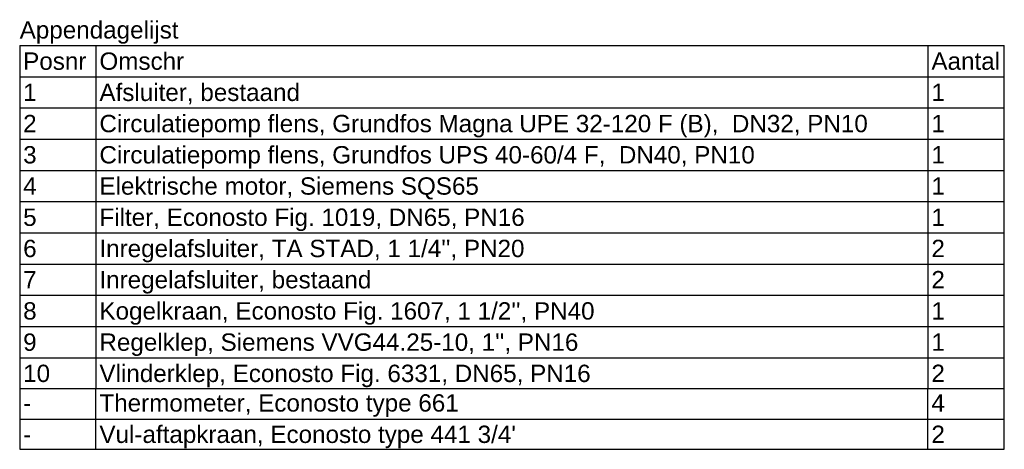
# Model space of a CAD drawing. Extents: x -156717 to 425753, y -51191 to 363295.
# Tile 50 of 256: x 59411 to 66512, y 107691 to 110787. Entities that reach past the tile are written whole.
import ezdxf

# ---------------------------------------------------------------- set-up
doc = ezdxf.new("R2010")
doc.units = 0
doc.header["$LTSCALE"] = 50
doc.layers.add('BL$9----', color=1, linetype='CONTINUOUS')
doc.styles.get("Standard").update_dxf_attribs({"font": 'ARIAL.TTF'})

# ---------------------------------------------------------------- blocks, each defined once
blk = doc.blocks.new('RENVOY2')
at = {"layer": 'BL$9----', "linetype": 'Continuous'}
for p, q in [((0, 4.5), (142, 4.5)), ((11, 4.5), (11, -45)), ((131, 4.5), (131, -45))]:
    blk.add_line(p, q, dxfattribs=at)
at = {"layer": 'BL$9----'}
for p, q in [((0, 4.5), (0, -45)), ((142, -45), (142, 4.5)), ((0, 0), (142, 0)), ((0, -4.5), (142, -4.5)), ((0, -9), (142, -9)), ((0, -13.5), (142, -13.5)), ((0, -18), (142, -18)), ((0, -22.5), (142, -22.5)), ((0, -27), (142, -27)), ((0, -31.5), (142, -31.5)), ((0, -36), (142, -36)), ((0, -40.5), (142, -40.5)), ((142, -45), (0, -45))]:
    blk.add_line(p, q, dxfattribs=at)
at = {"layer": 'BL$9----', "color": 7, "flags": 8}
for tag, p in [('TITEL', (0, 5.5)), ('KOLOM1', (0.5, 1)), ('KOLOM2', (11.5, 1)), ('KOLOM3', (131.5, 1))]:
    blk.add_attdef(tag, p, '', height=2.5, dxfattribs=at)
blk = doc.blocks.new('RENVOY2ROW')
at = {"layer": 'BL$9----', "color": 7, "flags": 8}
for p in [(0.5, 1), (11.5, 1), (131.5, 1)]:
    blk.add_attdef('TITEL', p, '', height=2.5, dxfattribs=at)

msp = doc.modelspace()

# ---------------------------------------------------------------- linework, layer by layer
at = {"layer": 'BL$9----'}
for p, q in [((59411.28267, 108126.00202), (59411.28267, 107909.41397)), ((59961.28267, 107908.67371), (59961.28267, 108126.00202)), ((65961.28267, 107908.67371), (65961.28267, 108126.00202)), ((66511.89813, 107909.41397), (66511.89813, 108126.74229)), ((59411.28267, 107909.41397), (66511.89813, 107909.41397)), ((59411.28267, 107908.67371), (59411.28267, 107692.08566)), ((59961.28267, 107691.34539), (59961.28267, 107908.67371)), ((65961.28267, 107691.34539), (65961.28267, 107908.67371)), ((66511.89813, 107692.08566), (66511.89813, 107909.41397)), ((59411.28267, 107692.08566), (66511.89813, 107692.08566))]:
    msp.add_line(p, q, dxfattribs=at)

# ---------------------------------------------------------------- block references
at = {"layer": 'BL$9----', "xscale": 50, "yscale": 50, "zscale": 50}
msp.add_blockref('RENVOY2', (59411.28267, 110376.00202), dxfattribs=at).add_auto_attribs({'TITEL': 'Appendagelijst', 'KOLOM1': 'Posnr', 'KOLOM2': 'Omschr', 'KOLOM3': 'Aantal'})
at = {"layer": 'BL$9----'}
ref = msp.add_blockref('RENVOY2ROW', (59411.28267, 110151.00202), dxfattribs=dict(at, xscale=50, yscale=50))
ref.add_attrib('Kolom1', '1', (59436.28267, 110201.00202), dxfattribs={"color": 7, "height": 125})
ref.add_attrib('Kolom2', 'Afsluiter, bestaand', (59986.28267, 110201.00202), dxfattribs={"color": 7, "height": 125})
ref.add_attrib('Kolom3', '1', (65986.28267, 110201.00202), dxfattribs={"color": 7, "height": 125})
ref = msp.add_blockref('RENVOY2ROW', (59411.28267, 109926.00202), dxfattribs=dict(at, xscale=50, yscale=50))
ref.add_attrib('Kolom1', '2', (59436.28267, 109976.00202), dxfattribs={"color": 7, "height": 125})
ref.add_attrib('Kolom2', 'Circulatiepomp flens, Grundfos Magna UPE 32-120 F (B),  DN32, PN10', (59986.28267, 109976.00202), dxfattribs={"color": 7, "height": 125})
ref.add_attrib('Kolom3', '1', (65986.28267, 109976.00202), dxfattribs={"color": 7, "height": 125})
ref = msp.add_blockref('RENVOY2ROW', (59411.28267, 109701.00202), dxfattribs=dict(at, xscale=50, yscale=50))
ref.add_attrib('Kolom1', '3', (59436.28267, 109751.00202), dxfattribs={"color": 7, "height": 125})
ref.add_attrib('Kolom2', 'Circulatiepomp flens, Grundfos UPS 40-60/4 F,  DN40, PN10', (59986.28267, 109751.00202), dxfattribs={"color": 7, "height": 125})
ref.add_attrib('Kolom3', '1', (65986.28267, 109751.00202), dxfattribs={"color": 7, "height": 125})
ref = msp.add_blockref('RENVOY2ROW', (59411.28267, 109476.00202), dxfattribs=dict(at, xscale=50, yscale=50))
ref.add_attrib('Kolom1', '4', (59436.28267, 109526.00202), dxfattribs={"color": 7, "height": 125})
ref.add_attrib('Kolom2', 'Elektrische motor, Siemens SQS65', (59986.28267, 109526.00202), dxfattribs={"color": 7, "height": 125})
ref.add_attrib('Kolom3', '1', (65986.28267, 109526.00202), dxfattribs={"color": 7, "height": 125})
ref = msp.add_blockref('RENVOY2ROW', (59411.28267, 109251.00202), dxfattribs=dict(at, xscale=50, yscale=50))
ref.add_attrib('Kolom1', '5', (59436.28267, 109301.00202), dxfattribs={"color": 7, "height": 125})
ref.add_attrib('Kolom2', 'Filter, Econosto Fig. 1019, DN65, PN16', (59986.28267, 109301.00202), dxfattribs={"color": 7, "height": 125})
ref.add_attrib('Kolom3', '1', (65986.28267, 109301.00202), dxfattribs={"color": 7, "height": 125})
ref = msp.add_blockref('RENVOY2ROW', (59411.28267, 109026.00202), dxfattribs=dict(at, xscale=50, yscale=50))
ref.add_attrib('Kolom1', '6', (59436.28267, 109076.00202), dxfattribs={"color": 7, "height": 125})
ref.add_attrib('Kolom2', "Inregelafsluiter, TA STAD, 1 1/4'', PN20", (59986.28267, 109076.00202), dxfattribs={"color": 7, "height": 125})
ref.add_attrib('Kolom3', '2', (65986.28267, 109076.00202), dxfattribs={"color": 7, "height": 125})
ref = msp.add_blockref('RENVOY2ROW', (59411.28267, 108801.00202), dxfattribs=dict(at, xscale=50, yscale=50))
ref.add_attrib('Kolom1', '7', (59436.28267, 108851.00202), dxfattribs={"color": 7, "height": 125})
ref.add_attrib('Kolom2', 'Inregelafsluiter, bestaand', (59986.28267, 108851.00202), dxfattribs={"color": 7, "height": 125})
ref.add_attrib('Kolom3', '2', (65986.28267, 108851.00202), dxfattribs={"color": 7, "height": 125})
ref = msp.add_blockref('RENVOY2ROW', (59411.28267, 108576.00202), dxfattribs=dict(at, xscale=50, yscale=50))
ref.add_attrib('Kolom1', '8', (59436.28267, 108626.00202), dxfattribs={"color": 7, "height": 125})
ref.add_attrib('Kolom2', "Kogelkraan, Econosto Fig. 1607, 1 1/2'', PN40", (59986.28267, 108626.00202), dxfattribs={"color": 7, "height": 125})
ref.add_attrib('Kolom3', '1', (65986.28267, 108626.00202), dxfattribs={"color": 7, "height": 125})
ref = msp.add_blockref('RENVOY2ROW', (59411.28267, 108351.00202), dxfattribs=dict(at, xscale=50, yscale=50))
ref.add_attrib('Kolom1', '9', (59436.28267, 108401.00202), dxfattribs={"color": 7, "height": 125})
ref.add_attrib('Kolom2', "Regelklep, Siemens VVG44.25-10, 1'', PN16", (59986.28267, 108401.00202), dxfattribs={"color": 7, "height": 125})
ref.add_attrib('Kolom3', '1', (65986.28267, 108401.00202), dxfattribs={"color": 7, "height": 125})
ref = msp.add_blockref('RENVOY2ROW', (59411.28267, 108126.00202), dxfattribs=dict(at, xscale=50, yscale=50))
ref.add_attrib('Kolom1', '10', (59436.28267, 108176.00202), dxfattribs={"color": 7, "height": 125})
ref.add_attrib('Kolom2', 'Vlinderklep, Econosto Fig. 6331, DN65, PN16', (59986.28267, 108176.00202), dxfattribs={"color": 7, "height": 125})
ref.add_attrib('Kolom3', '2', (65986.28267, 108176.00202), dxfattribs={"color": 7, "height": 125})
ref = msp.add_blockref('RENVOY2ROW', (59411.28267, 107912.91529), dxfattribs=dict(at, xscale=50, yscale=50))
ref.add_attrib('Kolom1', '-', (59436.28267, 107962.91529), dxfattribs={"color": 7, "height": 125})
ref.add_attrib('Kolom2', 'Thermometer, Econosto type 661', (59986.28267, 107962.91529), dxfattribs={"color": 7, "height": 125})
ref.add_attrib('Kolom3', '4', (65986.28267, 107962.91529), dxfattribs={"color": 7, "height": 125})
ref = msp.add_blockref('RENVOY2ROW', (59411.28267, 107686.93115), dxfattribs=dict(at, xscale=50, yscale=50))
ref.add_attrib('Kolom1', '-', (59436.28267, 107736.93115), dxfattribs={"color": 7, "height": 125})
ref.add_attrib('Kolom2', "Vul-aftapkraan, Econosto type 441 3/4'", (59986.28267, 107736.93115), dxfattribs={"color": 7, "height": 125})
ref.add_attrib('Kolom3', '2', (65986.28267, 107736.93115), dxfattribs={"color": 7, "height": 125})

doc.saveas('drawing.dxf')
